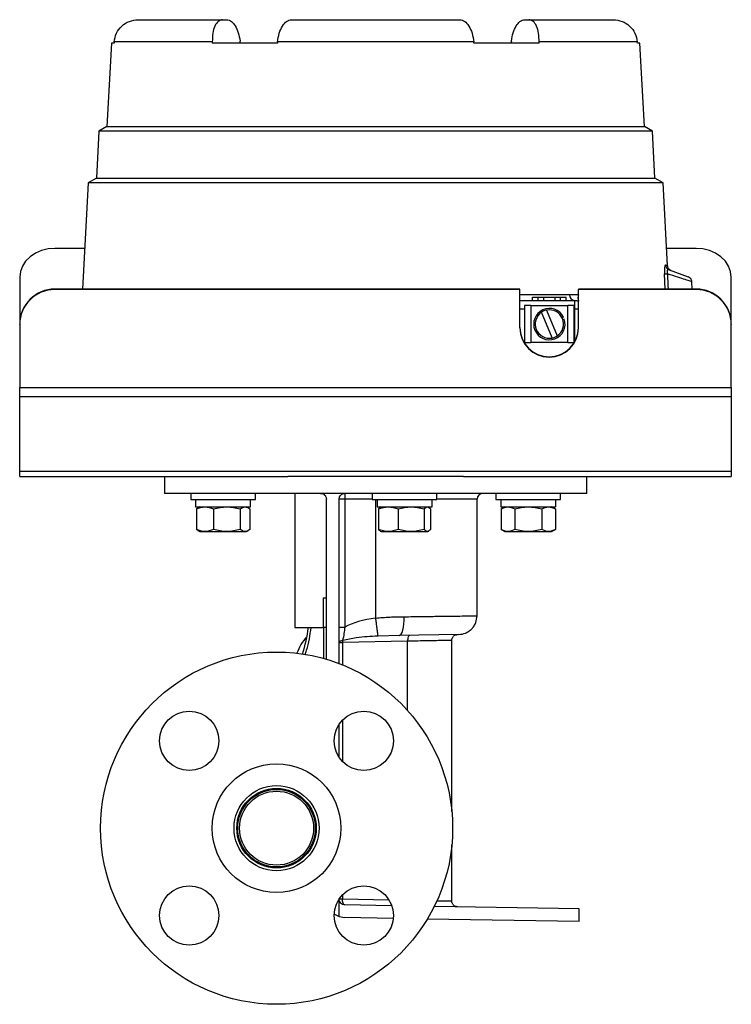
# Model space of a CAD drawing. Header units: inches. Extents: x -9.5 to 26.3, y -12.1 to 25.2.
# Tile 2 of 9: x 5 to 12.5, y -12.1 to -1.6. Entities that reach past the tile are written whole.
import ezdxf

# ---------------------------------------------------------------- set-up
doc = ezdxf.new("R2010")
doc.units = ezdxf.units.IN
doc.header["$MEASUREMENT"] = 0

msp = doc.modelspace()

# ---------------------------------------------------------------- linework, layer by layer
at = {"color": 7, "linetype": 'Continuous', "lineweight": 25}
for p, q in [((6.22, -1.647), (7.12, -1.647)), ((7.12, -1.647), (7.163, -1.647)), ((7.85, -1.647), (9.65, -1.647)), ((10.337, -1.647), (10.38, -1.647)), ((10.38, -1.647), (11.28, -1.647)), ((7.01, -1.884), (5.964, -1.884)), ((9.796, -1.884), (7.704, -1.884)), ((11.536, -1.884), (10.49, -1.884)), ((5.935, -1.897), (5.888, -2.785)), ((5.963, -1.897), (5.935, -1.897)), ((7.703, -1.897), (7.01, -1.897)), ((10.49, -1.897), (9.797, -1.897)), ((11.565, -1.897), (11.537, -1.897)), ((11.612, -2.785), (11.565, -1.897)), ((5.888, -2.785), (5.801, -2.835)), ((5.888, -2.785), (11.612, -2.785)), ((11.699, -2.835), (11.612, -2.785)), ((5.801, -2.835), (5.775, -3.333)), ((11.699, -2.835), (5.801, -2.835)), ((11.725, -3.333), (11.699, -2.835)), ((5.775, -3.333), (5.687, -3.383)), ((5.775, -3.333), (11.725, -3.333)), ((11.813, -3.383), (11.725, -3.333)), ((5.687, -3.383), (5.628, -4.515)), ((11.813, -3.383), (5.687, -3.383)), ((11.859, -4.265), (11.813, -3.383)), ((5.651, -4.082), (5.333, -4.082)), ((12.163, -4.082), (11.849, -4.082)), ((4.958, -4.389), (4.958, -4.888)), ((11.834, -4.515), (11.827, -4.353)), ((11.877, -4.31), (12.079, -4.384)), ((12.538, -4.888), (12.538, -4.389)), ((12.122, -4.515), (12.118, -4.437)), ((5.333, -4.515), (5.333, -4.52)), ((10.286, -4.515), (5.333, -4.515)), ((10.286, -4.52), (5.333, -4.52)), ((10.286, -4.52), (10.286, -4.515)), ((10.286, -4.928), (10.286, -4.52)), ((10.286, -4.572), (10.911, -4.572)), ((10.813, -4.575), (10.286, -4.575)), ((10.42, -4.603), (10.48, -4.603)), ((10.42, -4.638), (10.42, -4.603)), ((10.48, -4.603), (10.54, -4.603)), ((10.48, -4.638), (10.48, -4.603)), ((10.54, -4.603), (10.66, -4.603)), ((10.54, -4.638), (10.54, -4.603)), ((10.66, -4.638), (10.66, -4.603)), ((10.66, -4.603), (10.72, -4.603)), ((10.72, -4.638), (10.72, -4.603)), ((10.72, -4.603), (10.78, -4.603)), ((10.78, -4.638), (10.78, -4.603)), ((10.91, -4.575), (10.813, -4.575)), ((12.163, -4.515), (10.911, -4.515)), ((10.911, -4.515), (10.911, -4.52)), ((10.911, -4.928), (10.911, -4.52)), ((12.163, -4.52), (10.911, -4.52)), ((12.163, -4.52), (12.163, -4.515)), ((10.286, -4.638), (10.87, -4.638)), ((10.403, -4.69), (10.335, -4.69)), ((10.335, -4.69), (10.335, -5.085)), ((10.403, -4.69), (10.403, -5.085)), ((10.403, -4.69), (10.798, -4.69)), ((10.798, -5.085), (10.798, -4.69)), ((10.865, -4.69), (10.798, -4.69)), ((10.865, -5.085), (10.865, -4.69)), ((10.87, -4.728), (10.87, -4.638)), ((10.335, -4.728), (10.286, -4.728)), ((10.629, -5.036), (10.516, -4.762)), ((10.571, -4.739), (10.684, -5.013)), ((10.735, -4.819), (10.749, -4.813)), ((10.87, -4.728), (10.865, -4.728)), ((10.87, -5.077), (10.87, -4.728)), ((10.911, -4.728), (10.87, -4.728)), ((4.958, -4.894), (4.958, -4.888)), ((4.958, -4.894), (4.958, -5.564)), ((10.758, -4.835), (10.744, -4.841)), ((12.538, -4.888), (12.538, -4.894)), ((12.538, -5.564), (12.538, -4.894)), ((10.335, -5.085), (10.403, -5.085)), ((10.798, -5.085), (10.403, -5.085)), ((10.798, -5.085), (10.865, -5.085)), ((4.958, -5.564), (12.538, -5.564)), ((4.958, -5.664), (4.958, -5.564)), ((12.538, -5.564), (12.538, -5.664)), ((12.538, -5.664), (4.958, -5.664)), ((4.958, -6.453), (4.958, -5.664)), ((12.538, -5.664), (12.538, -6.453)), ((4.958, -6.453), (12.538, -6.453)), ((4.958, -6.51), (4.958, -6.453)), ((12.538, -6.453), (12.538, -6.51)), ((4.958, -6.51), (7.815, -6.51)), ((6.5, -6.51), (6.5, -6.69)), ((9.685, -6.51), (7.815, -6.51)), ((9.685, -6.51), (12.538, -6.51)), ((11, -6.69), (11, -6.51)), ((8.358, -6.69), (6.5, -6.69)), ((6.781, -6.69), (6.781, -6.755)), ((7.469, -6.755), (7.469, -6.69)), ((7.888, -6.69), (7.888, -8.118)), ((8.36, -6.69), (8.358, -6.69)), ((8.358, -6.69), (8.358, -6.69)), ((11, -6.69), (8.36, -6.69)), ((8.36, -6.69), (8.36, -6.69)), ((8.713, -6.69), (8.713, -6.755)), ((9.401, -6.755), (9.401, -6.69)), ((10.031, -6.69), (10.031, -6.755)), ((10.719, -6.755), (10.719, -6.69)), ((6.781, -6.755), (7.469, -6.755)), ((6.832, -6.755), (6.832, -6.833)), ((7.418, -6.833), (7.418, -6.755)), ((8.225, -8.457), (8.225, -6.753)), ((8.36, -8.503), (8.36, -6.753)), ((8.421, -6.753), (8.36, -6.753)), ((8.421, -6.753), (8.421, -8.114)), ((8.713, -6.753), (8.421, -6.753)), ((8.713, -6.755), (9.401, -6.755)), ((8.75, -8.018), (8.75, -6.755)), ((8.764, -6.755), (8.764, -6.833)), ((9.35, -6.833), (9.35, -6.755)), ((9.83, -6.753), (9.401, -6.753)), ((9.83, -7.993), (9.83, -6.753)), ((10.031, -6.755), (10.719, -6.755)), ((10.082, -6.755), (10.082, -6.833)), ((10.667, -6.755), (10.667, -6.833)), ((6.832, -6.833), (7.418, -6.833)), ((6.857, -6.849), (6.84, -6.856)), ((6.84, -6.856), (6.84, -7.075)), ((6.876, -6.833), (6.855, -6.845)), ((7.022, -6.856), (7.022, -7.075)), ((7.307, -6.856), (7.307, -7.075)), ((7.395, -6.845), (7.374, -6.833)), ((7.41, -6.856), (7.41, -7.075)), ((8.764, -6.833), (9.35, -6.833)), ((8.8, -6.843), (8.78, -6.856)), ((8.78, -6.856), (8.78, -7.075)), ((8.808, -6.833), (8.798, -6.839)), ((8.989, -6.856), (8.989, -7.075)), ((9.266, -6.856), (9.266, -7.075)), ((9.316, -6.839), (9.306, -6.833)), ((9.334, -6.856), (9.334, -7.075)), ((10.082, -6.833), (10.667, -6.833)), ((10.126, -6.833), (10.086, -6.857)), ((10.086, -6.856), (10.086, -7.075)), ((10.231, -6.856), (10.231, -7.075)), ((10.519, -6.856), (10.519, -7.075)), ((10.664, -6.857), (10.624, -6.833)), ((10.664, -6.856), (10.664, -7.075)), ((6.84, -7.075), (6.857, -7.083)), ((6.855, -7.086), (6.876, -7.098)), ((6.876, -7.098), (7.374, -7.098)), ((7.374, -7.098), (7.395, -7.086)), ((8.78, -7.075), (8.8, -7.088)), ((8.798, -7.092), (8.808, -7.098)), ((8.808, -7.098), (9.306, -7.098)), ((9.306, -7.098), (9.316, -7.092)), ((10.086, -7.075), (10.126, -7.098)), ((10.126, -7.098), (10.624, -7.098)), ((10.624, -7.098), (10.664, -7.075)), ((8.225, -7.806), (8.19, -7.806)), ((8.19, -7.806), (8.19, -8.118)), ((7.888, -8.118), (8.19, -8.118)), ((8.225, -8.118), (8.19, -8.118)), ((8.195, -8.118), (8.195, -8.449)), ((8.36, -8.114), (8.421, -8.114)), ((8.36, -8.277), (8.396, -8.277)), ((9.089, -8.265), (8.396, -8.277)), ((8.396, -8.277), (8.396, -8.517)), ((9.001, -8.204), (8.775, -8.21)), ((9.633, -8.193), (9.001, -8.204)), ((9.089, -9.003), (9.089, -8.265)), ((9.56, -10.077), (9.56, -8.254)), ((8.396, -9.107), (8.396, -9.544)), ((8.36, -9.498), (8.36, -9.153)), ((9.56, -11.032), (9.56, -10.434)), ((8.396, -10.967), (8.396, -11.009)), ((8.36, -11.195), (8.36, -11.012)), ((8.362, -11.009), (8.396, -11.009)), ((8.396, -11.009), (8.89, -11.017)), ((8.92, -11.08), (8.421, -11.071)), ((10.917, -11.115), (9.373, -11.088)), ((8.312, -11.17), (8.36, -11.195)), ((8.36, -11.195), (8.422, -11.206)), ((8.937, -11.215), (8.422, -11.206)), ((10.917, -11.25), (10.917, -11.115)), ((10.917, -11.25), (9.3, -11.222))]:
    msp.add_line(p, q, dxfattribs=at)
at = {"color": 7, "linetype": 'Continuous', "lineweight": 25, "flags": 128}
for points in [[(7.307, -1.897), (7.306, -1.885), (7.305, -1.875)], [(10.195, -1.875), (10.194, -1.887), (10.193, -1.897)], [(5.333, -4.082), (5.26, -4.088), (5.189, -4.105), (5.125, -4.134), (5.068, -4.172), (5.021, -4.218), (4.987, -4.271), (4.965, -4.329), (4.958, -4.389)], [(12.538, -4.389), (12.531, -4.329), (12.509, -4.271), (12.475, -4.218), (12.428, -4.172), (12.371, -4.134), (12.307, -4.105), (12.236, -4.088), (12.163, -4.082)], [(11.857, -4.353), (11.863, -4.476), (11.864, -4.515)], [(9.001, -8.204), (9.012, -8.2), (9.022, -8.189), (9.032, -8.17), (9.04, -8.145), (9.046, -8.115), (9.051, -8.08), (9.053, -8.043), (9.054, -8.004)], [(8.36, -8.277), (8.361, -8.273), (8.363, -8.27), (8.366, -8.267), (8.37, -8.264), (8.376, -8.261), (8.382, -8.259), (8.39, -8.257), (8.398, -8.256)], [(9.114, -8.202), (9.109, -8.203), (9.104, -8.207), (9.1, -8.213), (9.096, -8.221), (9.093, -8.23), (9.091, -8.241), (9.089, -8.252), (9.089, -8.265)], [(8.421, -11.071), (8.416, -11.07), (8.412, -11.066), (8.407, -11.061), (8.403, -11.053), (8.4, -11.043), (8.398, -11.033), (8.397, -11.021), (8.396, -11.009)]]:
    msp.add_lwpolyline(points, dxfattribs=at)
at = {"color": 7, "linetype": 'Continuous', "lineweight": 25}
for centre, radius in [((7.694, -10.255), 1.875), ((6.764, -9.325), 0.315), ((8.623, -9.325), 0.315), ((7.694, -10.255), 0.685), ((7.694, -10.255), 0.453), ((7.694, -10.255), 0.423), ((7.694, -10.255), 0.413), ((7.694, -10.255), 0.394), ((6.764, -11.185), 0.315), ((8.623, -11.185), 0.315)]:
    msp.add_circle(centre, radius, dxfattribs=at)
for centre, radius, start, end in [((11.897, -4.254), 0.0595, 182.5564, 249.8854), ((11.842, -4.064), 0.289, 266.9956, 273.0044), ((5.332, -4.889), 0.374, 89.891, 179.8906), ((5.332, -4.894), 0.374, 89.891, 179.8906), ((10.881, -4.57), 0.0684, 184.1098, 260.2501), ((10.981, -4.609), 0.0778, 154.5388, 205.8688), ((12.164, -4.889), 0.374, 0.1094, 90.109), ((12.164, -4.894), 0.374, 0.1094, 90.109), ((10.87, -4.728), 0.09, 63.0423, 90), ((10.6, -4.888), 0.167, 26.5573, 18.4881), ((10.6, -4.888), 0.151, 123.9822, 281.0632), ((10.6, -4.888), 0.151, 101.0632, 123.9822), ((10.6, -4.888), 0.151, 303.9822, 101.0632), ((10.598, -4.922), 0.313, 180.1693, 359.8307), ((10.598, -4.927), 0.313, 180.1693, 359.8307), ((10.6, -4.888), 0.151, 281.0632, 303.9822), ((9.318, -6.737), 0.896, 177.0017, 180.9986), ((9.893, -6.753), 0.0625, 90, 180), ((6.105, -7.834), 1.95, 343.0929, 351.6287), ((8.344, -8.533), 0.455, 135.9242, 162.1219), ((8.539, -8.274), 0.143, 172.4453, 180.9103)]:
    msp.add_arc(centre, radius, start, end, dxfattribs=at)
for centre, major_axis, ratio, start_param, end_param in [((8.75, -39.094), (0, 54.463), 0.070055, 0.818645, 0.818974), ((11.222, -39.094), (-4.132, 54.463), 0.034827, 0.816003, 0.816332), ((6.278, -39.094), (4.132, 54.463), 0.034827, 0.821287, 0.821616), ((11.222, -39.094), (-4.132, 54.463), 0.034827, 5.46157, 5.461899), ((6.278, -39.094), (4.132, 54.463), 0.034827, 5.466854, 5.467183), ((8.75, -39.094), (0, 54.463), 0.070055, 5.464212, 5.464541), ((8.935, -8.268), (0.652, 0.011), 0.402474, 1.852146, 2.471802)]:
    msp.add_ellipse(centre, major_axis=major_axis, ratio=ratio, start_param=start_param, end_param=end_param, dxfattribs=at)
for points, knots in [([(5.964, -1.884), (5.97, -1.852), (5.981, -1.789), (6.041, -1.711), (6.124, -1.658), (6.188, -1.651), (6.22, -1.647)], [0, 0, 0, 0, 0.250438, 0.499781, 0.749281, 1, 1, 1, 1]), ([(7.12, -1.647), (7.104, -1.651), (7.072, -1.658), (7.035, -1.711), (7.011, -1.789), (7.01, -1.852), (7.01, -1.884)], [0, 0, 0, 0, 0.250507, 0.499905, 0.749464, 1, 1, 1, 1]), ([(7.163, -1.647), (7.172, -1.648), (7.189, -1.65), (7.22, -1.669), (7.255, -1.71), (7.29, -1.784), (7.3, -1.845), (7.305, -1.875)], [0, 0, 0, 0, 0.143486, 0.274867, 0.500843, 0.752763, 1, 1, 1, 1]), ([(7.704, -1.884), (7.71, -1.852), (7.72, -1.789), (7.756, -1.711), (7.801, -1.658), (7.834, -1.651), (7.85, -1.647)], [0, 0, 0, 0, 0.2504384, 0.4997813, 0.7492809, 1, 1, 1, 1]), ([(9.65, -1.647), (9.666, -1.651), (9.699, -1.658), (9.744, -1.711), (9.78, -1.789), (9.79, -1.852), (9.796, -1.884)], [0, 0, 0, 0, 0.250507, 0.499905, 0.749464, 1, 1, 1, 1]), ([(10.195, -1.875), (10.2, -1.845), (10.21, -1.784), (10.245, -1.71), (10.28, -1.669), (10.311, -1.65), (10.328, -1.648), (10.337, -1.647)], [0, 0, 0, 0, 0.247171, 0.499063, 0.725049, 0.856462, 1, 1, 1, 1]), ([(10.49, -1.884), (10.49, -1.852), (10.489, -1.789), (10.465, -1.711), (10.428, -1.658), (10.396, -1.651), (10.38, -1.647)], [0, 0, 0, 0, 0.250438, 0.499781, 0.749281, 1, 1, 1, 1]), ([(11.28, -1.647), (11.312, -1.651), (11.376, -1.658), (11.459, -1.711), (11.519, -1.789), (11.53, -1.852), (11.536, -1.884)], [0, 0, 0, 0, 0.250507, 0.499905, 0.749464, 1, 1, 1, 1]), ([(11.838, -4.257), (11.836, -4.257), (11.833, -4.258), (11.829, -4.274), (11.827, -4.293), (11.826, -4.311), (11.826, -4.332), (11.826, -4.346), (11.827, -4.353)], [0, 0, 0, 0, 0.262389, 0.499182, 0.625093, 0.749658, 0.87326, 1, 1, 1, 1]), ([(11.838, -4.257), (11.852, -4.262), (11.866, -4.267), (11.859, -4.265), (11.859, -4.265)], [0, 0, 0, 0, 0.9987, 1, 1, 1, 1]), ([(11.898, -4.318), (11.893, -4.316), (11.882, -4.311), (11.87, -4.298), (11.861, -4.282), (11.86, -4.27), (11.859, -4.265)], [0, 0, 0, 0, 0.244658, 0.500094, 0.755476, 1, 1, 1, 1]), ([(11.877, -4.31), (11.873, -4.309), (11.867, -4.307), (11.86, -4.31), (11.856, -4.315), (11.854, -4.322), (11.854, -4.331), (11.855, -4.342), (11.856, -4.349), (11.857, -4.353)], [0, 0, 0, 0, 0.296598, 0.429143, 0.550448, 0.662796, 0.77119, 0.881838, 1, 1, 1, 1]), ([(12.118, -4.437), (12.114, -4.436), (12.107, -4.433), (12.052, -4.416), (11.969, -4.389), (11.896, -4.366), (11.857, -4.353)], [0, 0, 0, 0, 0.2456915, 0.4998222, 0.736052, 1, 1, 1, 1]), ([(12.118, -4.437), (12.117, -4.431), (12.116, -4.419), (12.107, -4.404), (12.094, -4.391), (12.084, -4.386), (12.079, -4.384)], [0, 0, 0, 0, 0.2445815, 0.5000001, 0.7554186, 1, 1, 1, 1]), ([(8.163, -6.69), (8.17, -6.691), (8.186, -6.693), (8.204, -6.705), (8.214, -6.717), (8.22, -6.728), (8.224, -6.74), (8.225, -6.749), (8.225, -6.753)], [0, 0, 0, 0, 0.249239, 0.498345, 0.624171, 0.748709, 0.874693, 1, 1, 1, 1]), ([(8.36, -6.753), (8.36, -6.749), (8.361, -6.74), (8.366, -6.725), (8.377, -6.707), (8.398, -6.693), (8.414, -6.691), (8.423, -6.69)], [0, 0, 0, 0, 0.12539, 0.250599, 0.500146, 0.749768, 1, 1, 1, 1]), ([(6.84, -6.856), (6.87, -6.845), (6.931, -6.823), (6.992, -6.845), (7.022, -6.856)], [0, 0, 0, 0, 0.499067, 1, 1, 1, 1]), ([(7.022, -6.856), (7.07, -6.845), (7.165, -6.823), (7.26, -6.845), (7.307, -6.856)], [0, 0, 0, 0, 0.500147, 1, 1, 1, 1]), ([(7.307, -6.856), (7.324, -6.845), (7.359, -6.823), (7.393, -6.845), (7.41, -6.856)], [0, 0, 0, 0, 0.499067, 1, 1, 1, 1]), ([(8.78, -6.856), (8.815, -6.845), (8.885, -6.823), (8.954, -6.845), (8.989, -6.856)], [0, 0, 0, 0, 0.499067, 1, 1, 1, 1]), ([(8.989, -6.856), (9.035, -6.845), (9.128, -6.823), (9.22, -6.845), (9.266, -6.856)], [0, 0, 0, 0, 0.5001466, 1, 1, 1, 1]), ([(9.266, -6.856), (9.277, -6.845), (9.3, -6.823), (9.323, -6.845), (9.334, -6.856)], [0, 0, 0, 0, 0.499067, 1, 1, 1, 1]), ([(10.086, -6.856), (10.11, -6.845), (10.158, -6.823), (10.207, -6.845), (10.231, -6.856)], [0, 0, 0, 0, 0.499067, 1, 1, 1, 1]), ([(10.231, -6.856), (10.279, -6.845), (10.375, -6.823), (10.471, -6.845), (10.519, -6.856)], [0, 0, 0, 0, 0.5001466, 1, 1, 1, 1]), ([(10.519, -6.856), (10.543, -6.845), (10.591, -6.823), (10.64, -6.845), (10.664, -6.856)], [0, 0, 0, 0, 0.499067, 1, 1, 1, 1]), ([(7.022, -7.075), (6.992, -7.086), (6.931, -7.109), (6.87, -7.086), (6.84, -7.075)], [0, 0, 0, 0, 0.499067, 1, 1, 1, 1]), ([(7.307, -7.075), (7.26, -7.086), (7.165, -7.109), (7.07, -7.086), (7.022, -7.075)], [0, 0, 0, 0, 0.499853, 1, 1, 1, 1]), ([(7.41, -7.075), (7.393, -7.086), (7.359, -7.109), (7.324, -7.086), (7.307, -7.075)], [0, 0, 0, 0, 0.499067, 1, 1, 1, 1]), ([(8.989, -7.075), (8.955, -7.086), (8.885, -7.109), (8.815, -7.086), (8.78, -7.075)], [0, 0, 0, 0, 0.499067, 1, 1, 1, 1]), ([(9.266, -7.075), (9.22, -7.086), (9.128, -7.109), (9.035, -7.086), (8.989, -7.075)], [0, 0, 0, 0, 0.4998534, 1, 1, 1, 1]), ([(9.334, -7.075), (9.323, -7.086), (9.3, -7.109), (9.277, -7.086), (9.266, -7.075)], [0, 0, 0, 0, 0.499067, 1, 1, 1, 1]), ([(10.231, -7.075), (10.207, -7.086), (10.159, -7.109), (10.11, -7.086), (10.086, -7.075)], [0, 0, 0, 0, 0.499067, 1, 1, 1, 1]), ([(10.519, -7.075), (10.471, -7.086), (10.375, -7.109), (10.279, -7.086), (10.231, -7.075)], [0, 0, 0, 0, 0.4998534, 1, 1, 1, 1]), ([(10.664, -7.075), (10.64, -7.086), (10.592, -7.109), (10.543, -7.086), (10.519, -7.075)], [0, 0, 0, 0, 0.499067, 1, 1, 1, 1]), ([(8.75, -8.018), (8.774, -8.016), (8.825, -8.011), (8.898, -8.007), (8.975, -8.005), (9.025, -8.005), (9.054, -8.004)], [0, 0, 0, 0, 0.237091, 0.500039, 0.708045, 1, 1, 1, 1]), ([(8.75, -8.019), (8.75, -8.019), (8.75, -8.018), (8.75, -8.018), (8.75, -8.018)], [0, 0, 0, 0, 0.559996, 1, 1, 1, 1]), ([(8.775, -8.21), (8.774, -8.201), (8.772, -8.184), (8.765, -8.131), (8.758, -8.074), (8.752, -8.036), (8.75, -8.019)], [0, 0, 0, 0, 0.286854, 0.55957, 0.80005, 1, 1, 1, 1]), ([(9.054, -8.004), (9.116, -8.003), (9.239, -8.001), (9.402, -7.999), (9.54, -7.997), (9.65, -7.996), (9.734, -7.995), (9.79, -7.994), (9.824, -7.993), (9.828, -7.993), (9.83, -7.993)], [0, 0, 0, 0, 0.143016, 0.280887, 0.413611, 0.541188, 0.663616, 0.780895, 0.893023, 1, 1, 1, 1]), ([(9.633, -8.193), (9.658, -8.19), (9.697, -8.185), (9.742, -8.16), (9.774, -8.134), (9.799, -8.102), (9.823, -8.056), (9.827, -8.018), (9.83, -7.993)], [0, 0, 0, 0, 0.239697, 0.368515, 0.5, 0.631485, 0.760303, 1, 1, 1, 1]), ([(7.997, -8.409), (8.002, -8.393), (8.037, -8.299), (8.051, -8.2), (8.063, -8.118)], [0, 0, 0, 0, 0.170486, 1, 1, 1, 1]), ([(8.421, -8.114), (8.419, -8.137), (8.413, -8.186), (8.403, -8.232), (8.398, -8.256)], [0, 0, 0, 0, 0.474972, 1, 1, 1, 1]), ([(8.775, -8.21), (8.697, -8.214), (8.571, -8.22), (8.446, -8.246), (8.398, -8.256)], [0, 0, 0, 0, 0.609277, 1, 1, 1, 1]), ([(9.56, -8.256), (9.559, -8.256), (9.556, -8.256), (9.535, -8.256), (9.5, -8.257), (9.449, -8.258), (9.382, -8.259), (9.299, -8.261), (9.202, -8.262), (9.127, -8.264), (9.089, -8.265)], [0, 0, 0, 0, 0.11142, 0.22672, 0.3459, 0.468961, 0.595901, 0.726721, 0.861421, 1, 1, 1, 1]), ([(9.56, -8.256), (9.561, -8.248), (9.562, -8.236), (9.57, -8.222), (9.578, -8.212), (9.587, -8.203), (9.602, -8.196), (9.614, -8.194), (9.621, -8.193)], [0, 0, 0, 0, 0.239697, 0.368515, 0.5, 0.631485, 0.760303, 1, 1, 1, 1]), ([(8.421, -11.071), (8.413, -11.07), (8.397, -11.068), (8.377, -11.054), (8.363, -11.033), (8.361, -11.017), (8.36, -11.009)], [0, 0, 0, 0, 0.24979, 0.499604, 0.749406, 1, 1, 1, 1]), ([(9.396, -11.027), (9.414, -11.027), (9.454, -11.028), (9.5, -11.029), (9.535, -11.029), (9.556, -11.03), (9.559, -11.03), (9.56, -11.03)], [0, 0, 0, 0, 0.172721, 0.389808, 0.60005, 0.803447, 1, 1, 1, 1]), ([(9.621, -11.092), (9.614, -11.091), (9.602, -11.09), (9.587, -11.082), (9.578, -11.074), (9.57, -11.064), (9.562, -11.049), (9.561, -11.038), (9.56, -11.03)], [0, 0, 0, 0, 0.239697, 0.368515, 0.5, 0.631485, 0.760303, 1, 1, 1, 1])]:
    msp.add_open_spline(points, degree=3, knots=knots, dxfattribs=at)

doc.saveas('drawing.dxf')
